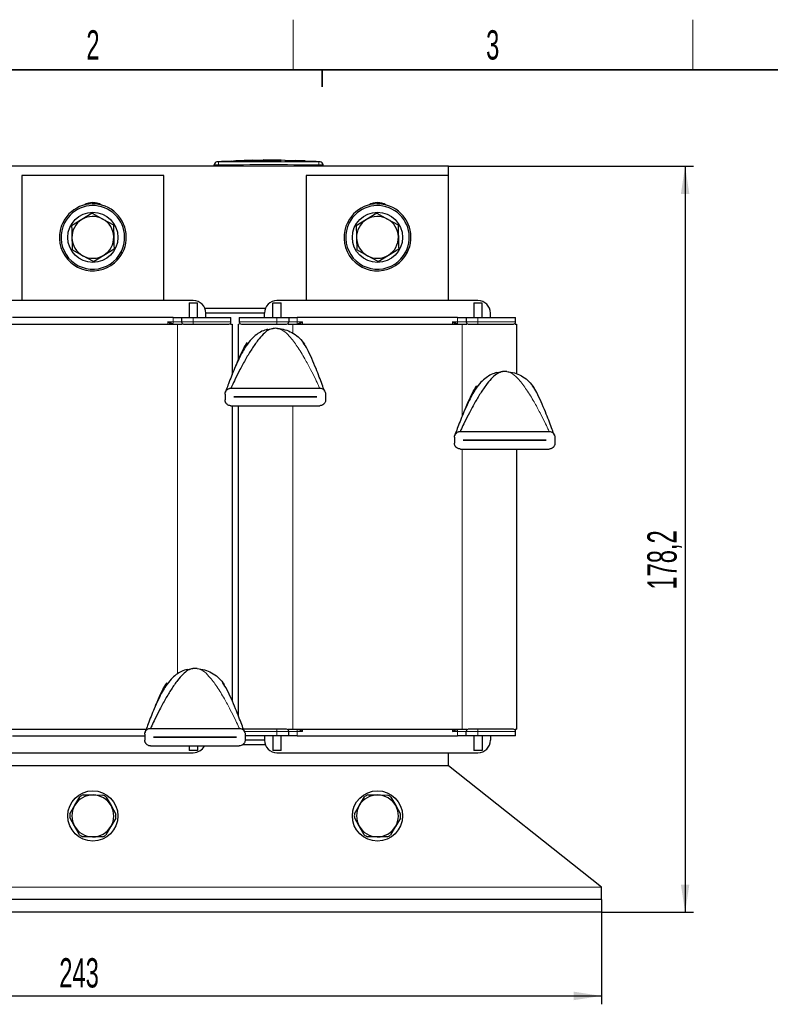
# Model space of a CAD drawing. Header units: millimetres. Extents: x 5 to 418, y 2 to 292.
# Tile 6 of 18: x 89 to 179, y 171 to 288. Entities that reach past the tile are written whole.
import ezdxf

# ---------------------------------------------------------------- set-up
doc = ezdxf.new("R2010")
doc.units = ezdxf.units.MM
doc.layers.add('SLD-0', color=7, linetype='Continuous')
doc.styles.add('SLDTEXTSTYLE0', font='TXT', dxfattribs={"width": 0.605})
doc.dimstyles.new('SLDDIMSTYLE0', dxfattribs={"dimtxt": 3.5, "dimasz": 3.302, "dimexe": 0, "dimexo": 0.0625, "dimgap": 0.875, "dimtad": 1, "dimlfac": 2, "dimrnd": 1e-09, "dimzin": 12, "dimdsep": 46, "dimtxsty": 'SLDTEXTSTYLE0', "dimsah": 1, "dimcen": 0.09, "dimadec": 0, "dimazin": 3, "dimtfac": 1, "dimtofl": 0, "dimtmove": 0, "dimatfit": 3, "dimfxl": 1, "dimfrac": 2, "dimtolj": 1, "dimtzin": 12, "dimarcsym": 0})

# ---------------------------------------------------------------- blocks, each defined once
blk = doc.blocks.new('_D')
at = {"layer": 'SLD-0'}
for p, q in [((36.84, 181.9), (36.84, 170.9)), ((158.34, 181.9), (158.34, 170.9)), ((36.84, 171.9), (158.34, 171.9))]:
    blk.add_line(p, q, dxfattribs=at)
for points in [[(36.84, 171.9), (40.14, 171.39), (40.14, 172.41)], [(158.34, 171.9), (155.03, 172.41), (155.03, 171.39)]]:
    blk.add_solid(points, dxfattribs=at)
at = {"layer": 'SLD-0', "insert": (93.58, 176.41), "char_height": 3.5, "attachment_point": 1, "style": 'SLDTEXTSTYLE0'}
blk.add_mtext('243', dxfattribs=at)
blk = doc.blocks.new('_D_1')
at = {"layer": 'SLD-0'}
for p, q in [((140.09, 271), (169.34, 271)), ((168.34, 271), (168.34, 181.9)), ((158.34, 181.9), (169.34, 181.9))]:
    blk.add_line(p, q, dxfattribs=at)
for points in [[(168.34, 271), (167.83, 267.7), (168.84, 267.7)], [(168.34, 181.9), (168.84, 185.2), (167.83, 185.2)]]:
    blk.add_solid(points, dxfattribs=at)
at = {"layer": 'SLD-0', "insert": (163.82, 220.43), "char_height": 3.5, "attachment_point": 1, "rotation": 90, "style": 'SLDTEXTSTYLE0'}
blk.add_mtext('178,2', dxfattribs=at)

msp = doc.modelspace()

# ---------------------------------------------------------------- linework, layer by layer
at = {"color": 7, "linetype": 'Continuous', "lineweight": 25}
for p, q in [((115.6654, 271.6576), (114.6722, 271.6237)), ((116.6931, 271.7255), (115.6599, 271.6909)), ((117.9386, 271.7353), (116.6944, 271.6928)), ((117.9386, 271.7536), (120.5278, 271.7311)), ((117.9386, 271.7277), (117.9386, 271.7536)), ((119.0146, 271.7343), (117.9386, 271.7436)), ((120.0904, 271.7166), (117.9386, 271.7277)), ((120.5278, 271.7311), (120.5278, 271.702)), ((124.0124, 271.5686), (120.5871, 271.691)), ((121.7472, 271.6908), (121.7472, 271.6717)), ((122.6177, 271.6521), (121.7472, 271.6908)), ((121.7472, 271.6808), (122.6177, 271.642)), ((121.7472, 271.6717), (122.6177, 271.637)), ((140.0856, 271.0002), (55.0856, 271.0002)), ((112.0856, 271.0002), (112.0856, 271.1562)), ((112.9907, 271.5538), (112.4154, 271.5208)), ((114.1302, 271.6052), (112.9626, 271.5653)), ((113.0304, 271.5444), (114.1294, 271.5805)), ((114.1294, 271.5704), (113.0304, 271.5344)), ((113.0304, 271.5444), (113.0304, 271.5344)), ((114.1294, 271.632), (115.34, 271.6134)), ((114.1294, 271.5805), (114.1294, 271.5704)), ((115.34, 271.6034), (114.376, 271.6182)), ((115.34, 271.6134), (120.0904, 271.6446)), ((120.0904, 271.6345), (115.34, 271.6034)), ((115.34, 271.6134), (115.34, 271.6034)), ((120.0904, 271.6446), (120.0904, 271.6345)), ((120.5278, 271.6388), (123.3664, 271.5703)), ((120.5278, 271.6388), (120.5278, 271.6287)), ((123.3664, 271.5603), (120.5278, 271.6287)), ((122.9365, 271.6211), (122.9365, 271.6312)), ((123.8942, 271.5728), (123.8014, 271.5789)), ((124.1496, 271.5557), (124.1496, 271.5457)), ((124.7557, 271.5209), (124.1592, 271.5558)), ((124.1826, 271.5558), (124.2496, 271.5511)), ((125.0856, 271.0002), (125.0856, 271.1562)), ((140.0856, 269.9002), (140.0856, 271.0002)), ((89.0856, 269.9002), (89.0856, 254.9502)), ((106.0856, 269.9002), (89.0856, 269.9002)), ((106.0856, 254.9502), (106.0856, 269.9002)), ((123.0856, 269.9002), (123.0856, 254.9502)), ((140.0856, 269.9002), (123.0856, 269.9002)), ((140.0856, 254.9502), (140.0856, 269.9002)), ((96.2835, 264.6344), (95.0514, 263.8826)), ((97.5157, 265.3861), (96.2835, 264.6344)), ((97.5157, 265.3861), (98.7828, 264.6949)), ((98.7828, 264.6949), (100.0499, 264.0037)), ((130.2835, 264.6344), (129.0514, 263.8826)), ((131.5157, 265.3861), (130.2835, 264.6344)), ((131.5157, 265.3861), (132.7828, 264.6949)), ((132.7828, 264.6949), (134.0499, 264.0037)), ((98.8876, 260.366), (100.1198, 261.1178)), ((132.8876, 260.366), (134.1198, 261.1178)), ((96.3884, 260.3055), (95.1213, 260.9967)), ((97.6555, 259.6143), (96.3884, 260.3055)), ((97.6555, 259.6143), (98.8876, 260.366)), ((130.3884, 260.3055), (129.1213, 260.9967)), ((131.6555, 259.6143), (130.3884, 260.3055)), ((131.6555, 259.6143), (132.8876, 260.366)), ((109.5856, 254.9502), (85.5856, 254.9502)), ((109.0856, 254.7002), (110.0856, 254.7002)), ((109.0856, 254.7002), (109.0856, 252.9502)), ((110.0856, 252.9502), (110.0856, 254.7002)), ((119.0856, 254.7002), (120.0856, 254.7002)), ((119.0856, 252.9502), (119.0856, 254.7002)), ((143.5856, 254.9502), (119.5856, 254.9502)), ((120.0856, 252.9502), (120.0856, 254.7002)), ((143.0856, 254.7002), (143.0856, 252.9502)), ((143.0856, 254.7002), (144.0856, 254.7002)), ((144.0856, 252.9502), (144.0856, 254.7002)), ((107.1652, 252.9502), (88.0059, 252.9502)), ((107.1652, 252.9502), (108.1856, 252.9502)), ((108.1856, 252.9502), (108.1856, 252.4002)), ((108.1856, 252.9502), (109.5856, 252.9502)), ((109.5856, 252.9502), (114.0856, 252.9502)), ((118.19, 254.0002), (110.9811, 254.0002)), ((111.0856, 252.9502), (111.0856, 253.4502)), ((118.0856, 253.4502), (111.0856, 253.4502)), ((114.0856, 252.4002), (114.0856, 252.9502)), ((115.0856, 252.9502), (119.5856, 252.9502)), ((115.0856, 252.9502), (115.0856, 252.4002)), ((118.0856, 252.9502), (118.0856, 253.4502)), ((119.5856, 252.9502), (120.9856, 252.9502)), ((120.9856, 252.9502), (120.9856, 252.4002)), ((120.9856, 252.9502), (122.0059, 252.9502)), ((141.1652, 252.9502), (122.0059, 252.9502)), ((141.1652, 252.9502), (142.1856, 252.9502)), ((142.1856, 252.9502), (142.1856, 252.4002)), ((142.1856, 252.9502), (143.5856, 252.9502)), ((143.5856, 252.9502), (148.0856, 252.9502)), ((145.0856, 252.9502), (145.0856, 253.4502)), ((148.0856, 252.4002), (148.0856, 252.9502)), ((87.4606, 252.1502), (107.7106, 252.1502)), ((107.7106, 252.1502), (108.2725, 252.1502)), ((114.032, 252.1502), (114.2106, 252.1502)), ((114.2106, 252.1502), (114.2106, 246.0814)), ((114.9606, 252.1502), (114.9606, 247.8491)), ((114.9606, 252.1502), (115.0814, 252.1502)), ((120.9019, 252.1502), (121.4606, 252.1502)), ((121.4606, 252.1502), (141.7106, 252.1502)), ((141.7106, 252.1502), (142.2725, 252.1502)), ((148.032, 252.1502), (148.2106, 252.1502)), ((148.2106, 252.1502), (148.2106, 246.1941)), ((118.4435, 251.5113), (119.1265, 251.6305)), ((115.7282, 249.4213), (115.6351, 249.2628)), ((115.7501, 249.3833), (115.9111, 249.7372)), ((115.9111, 249.7372), (116.0483, 249.9382)), ((122.7227, 249.9382), (122.8598, 249.7372)), ((145.8436, 246.3441), (146.5266, 246.4633)), ((143.3112, 244.5701), (143.4484, 244.7711)), ((150.1228, 244.7711), (150.2599, 244.5701)), ((113.3855, 243.7886), (113.3855, 243.0886)), ((114.0855, 244.4886), (124.6855, 244.4886)), ((114.4355, 243.4361), (114.4355, 243.4411)), ((114.4355, 243.4411), (124.3355, 243.4411)), ((124.3355, 243.4361), (114.4355, 243.4361)), ((124.3355, 243.4411), (124.3355, 243.4361)), ((125.3855, 243.7886), (125.3855, 243.0886)), ((143.1283, 244.2542), (143.0352, 244.0956)), ((143.1502, 244.2162), (143.3112, 244.5701)), ((114.0855, 242.3886), (124.6855, 242.3886)), ((114.2106, 242.3886), (114.2106, 207.2223)), ((114.9606, 242.3886), (114.9606, 205.3984)), ((141.4856, 239.3214), (152.0856, 239.3214)), ((140.7856, 238.6214), (140.7856, 237.9214)), ((141.8356, 238.2689), (141.8356, 238.2739)), ((141.8356, 238.2739), (151.7356, 238.2739)), ((151.7356, 238.2689), (141.8356, 238.2689)), ((151.7356, 238.2739), (151.7356, 238.2689)), ((152.7856, 238.6214), (152.7856, 237.9214)), ((141.4856, 237.2214), (152.0856, 237.2214)), ((148.2106, 237.2214), (148.2106, 203.7502)), ((108.8436, 210.8845), (109.5266, 211.0037)), ((106.1284, 208.7946), (106.0353, 208.636)), ((106.1503, 208.7565), (106.3113, 209.1104)), ((106.3113, 209.1104), (106.4485, 209.3114)), ((113.1228, 209.3114), (113.26, 209.1104)), ((87.4606, 203.7502), (103.9548, 203.7502)), ((104.4857, 203.8618), (115.0857, 203.8618)), ((120.9019, 203.7502), (121.4606, 203.7502)), ((120.9856, 202.9502), (120.9856, 203.5002)), ((121.4606, 203.7502), (141.7106, 203.7502)), ((141.7106, 203.7502), (142.2725, 203.7502)), ((142.1856, 202.9502), (142.1856, 203.5002)), ((148.032, 203.7502), (148.2106, 203.7502)), ((148.0856, 202.9502), (148.0856, 203.5002)), ((88.0059, 202.9502), (103.7857, 202.9502)), ((103.7857, 203.1618), (103.7857, 202.4618)), ((104.8357, 202.8093), (104.8357, 202.8143)), ((104.8357, 202.8143), (114.7357, 202.8143)), ((114.7357, 202.8093), (104.8357, 202.8093)), ((114.7357, 202.8143), (114.7357, 202.8093)), ((118.0856, 202.4502), (115.7842, 202.4502)), ((115.7857, 203.1618), (115.7857, 202.4618)), ((119.5856, 202.9502), (115.7857, 202.9502)), ((118.0856, 202.9502), (118.0856, 202.4502)), ((119.0856, 202.9502), (119.0856, 201.2002)), ((120.9856, 202.9502), (119.5856, 202.9502)), ((120.0856, 201.2002), (120.0856, 202.9502)), ((122.0059, 202.9502), (120.9856, 202.9502)), ((122.0059, 202.9502), (141.1652, 202.9502)), ((142.1856, 202.9502), (141.1652, 202.9502)), ((143.5856, 202.9502), (142.1856, 202.9502)), ((143.0856, 202.9502), (143.0856, 201.2002)), ((148.0856, 202.9502), (143.5856, 202.9502)), ((144.0856, 202.9502), (144.0856, 201.2002)), ((145.0856, 202.9502), (145.0856, 202.4502)), ((104.4857, 201.7618), (115.0857, 201.7618)), ((109.0856, 201.7618), (109.0856, 201.2002)), ((110.0856, 201.2002), (109.0856, 201.2002)), ((110.0856, 201.7618), (110.0856, 201.2002)), ((118.19, 201.9002), (115.4809, 201.9002)), ((120.0856, 201.2002), (119.0856, 201.2002)), ((144.0856, 201.2002), (143.0856, 201.2002)), ((85.5856, 200.9502), (109.5856, 200.9502)), ((119.5856, 200.9502), (143.5856, 200.9502)), ((140.0856, 199.4002), (140.0856, 200.9502)), ((140.0856, 199.4002), (55.0856, 199.4002)), ((158.3356, 184.9002), (140.0856, 199.4002)), ((95.432, 194.6698), (96.0289, 195.6823)), ((96.433, 195.9108), (97.6083, 195.9001)), ((97.6083, 195.9001), (98.7836, 195.8894)), ((99.1835, 195.6536), (99.7619, 194.6305)), ((129.432, 194.6698), (130.0289, 195.6823)), ((130.433, 195.9108), (131.6083, 195.9001)), ((131.6083, 195.9001), (132.7836, 195.8894)), ((133.1835, 195.6536), (133.7619, 194.6305)), ((94.8351, 193.6573), (95.432, 194.6698)), ((99.7619, 194.6305), (100.3403, 193.6073)), ((128.8351, 193.6573), (129.432, 194.6698)), ((133.7619, 194.6305), (134.3403, 193.6073)), ((95.4092, 192.1699), (94.8308, 193.1931)), ((100.3361, 193.143), (99.7392, 192.1306)), ((129.4092, 192.1699), (128.8308, 193.1931)), ((134.3361, 193.143), (133.7392, 192.1306)), ((95.9876, 191.1468), (95.4092, 192.1699)), ((99.7392, 192.1306), (99.1423, 191.1181)), ((129.9876, 191.1468), (129.4092, 192.1699)), ((133.7392, 192.1306), (133.1423, 191.1181)), ((97.5628, 190.9003), (96.3876, 190.911)), ((98.7381, 190.8896), (97.5628, 190.9003)), ((131.5628, 190.9003), (130.3876, 190.911)), ((132.7381, 190.8896), (131.5628, 190.9003)), ((158.3356, 183.4002), (158.3356, 184.9002)), ((158.3356, 183.4002), (36.8356, 183.4002)), ((158.3356, 183.4002), (158.3356, 181.9002)), ((158.3356, 181.9002), (36.8356, 181.9002))]:
    msp.add_line(p, q, dxfattribs=at)
at = {"color": 7, "linetype": 'Continuous', "lineweight": 18}
for p, q in [((112.5813, 271.5061), (112.5856, 271.1562)), ((112.5856, 271.0002), (112.5856, 271.1562)), ((122.6177, 271.6521), (122.6177, 271.642)), ((123.3664, 271.5703), (123.3664, 271.5603)), ((124.5898, 271.5061), (124.5856, 271.1562)), ((124.5856, 271.0002), (124.5856, 271.1562)), ((94.2053, 264.2363), (94.0274, 264.3276)), ((128.2053, 264.2363), (128.0274, 264.3276)), ((100.9658, 260.7641), (101.1437, 260.6728)), ((134.9658, 260.7641), (135.1437, 260.6728)), ((107.1652, 252.4002), (107.1652, 252.9502)), ((109.5856, 252.9502), (109.5856, 252.4002)), ((119.5856, 252.9502), (119.5856, 252.4002)), ((122.0059, 252.9502), (122.0059, 252.4002)), ((141.1652, 252.4002), (141.1652, 252.9502)), ((143.5856, 252.9502), (143.5856, 252.4002)), ((106.5592, 252.4002), (107.1652, 252.4002)), ((106.5592, 252.4002), (106.5592, 252.1502)), ((108.1856, 252.4002), (107.1652, 252.4002)), ((107.7106, 252.1502), (107.7106, 210.3651)), ((109.5856, 252.4002), (108.1856, 252.4002)), ((109.5856, 252.4002), (109.5856, 252.1502)), ((114.0856, 252.4002), (109.5856, 252.4002)), ((115.0856, 252.4002), (119.5856, 252.4002)), ((119.5856, 252.4002), (119.5856, 252.1502)), ((119.5856, 252.4002), (120.9856, 252.4002)), ((122.0059, 252.4002), (120.9856, 252.4002)), ((121.4606, 252.1502), (121.4606, 251.0666)), ((122.0059, 252.4002), (122.6119, 252.4002)), ((122.6119, 252.4002), (122.6119, 252.1502)), ((140.5592, 252.4002), (141.1652, 252.4002)), ((140.5592, 252.4002), (140.5592, 252.1502)), ((142.1856, 252.4002), (141.1652, 252.4002)), ((141.7106, 252.1502), (141.7106, 241.1568)), ((143.5856, 252.4002), (142.1856, 252.4002)), ((143.5856, 252.4002), (143.5856, 252.1502)), ((148.0856, 252.4002), (143.5856, 252.4002)), ((121.4606, 242.3886), (121.4606, 203.7502)), ((141.7106, 237.2214), (141.7106, 203.7502)), ((119.5856, 203.5002), (115.6993, 203.5002)), ((119.5856, 203.5002), (119.5856, 203.7502)), ((120.9856, 203.5002), (119.5856, 203.5002)), ((119.5856, 202.9502), (119.5856, 203.5002)), ((120.9856, 203.5002), (122.0059, 203.5002)), ((122.0059, 203.5002), (122.0059, 202.9502)), ((122.6119, 203.5002), (122.0059, 203.5002)), ((122.6119, 203.7502), (122.6119, 203.5002)), ((140.5592, 203.7502), (140.5592, 203.5002)), ((141.1652, 203.5002), (140.5592, 203.5002)), ((141.1652, 203.5002), (142.1856, 203.5002)), ((141.1652, 202.9502), (141.1652, 203.5002)), ((142.1856, 203.5002), (143.5856, 203.5002)), ((143.5856, 203.5002), (143.5856, 203.7502)), ((143.5856, 203.5002), (148.0856, 203.5002)), ((143.5856, 202.9502), (143.5856, 203.5002)), ((158.3356, 184.9002), (36.8356, 184.9002))]:
    msp.add_line(p, q, dxfattribs=at)
at = {"color": 7, "linetype": 'Continuous', "lineweight": 25}
for centre in [(97.5856, 262.5002), (131.5856, 262.5002), (97.5856, 193.4002), (131.5856, 193.4002)]:
    msp.add_circle(centre, 3, dxfattribs=at)
for centre, radius, start, end in [((112.4356, 271.1718), 0.35, 93.308274, 180.001701), ((124.7356, 271.1718), 0.35, 359.998299, 86.658589), ((97.5856, 262.5002), 4, 332.815306, 152.815306), ((97.5856, 262.5002), 3.8, 332.815306, 152.815306), ((97.5856, 264.6502), 2, 59.075902, 120.924098), ((131.5856, 262.5002), 4, 332.815306, 152.815306), ((131.5856, 262.5002), 3.8, 332.815306, 152.815306), ((131.5856, 264.6502), 2, 59.075902, 120.924098), ((97.5856, 262.5002), 2.5, 121.387641, 181.387641), ((97.5856, 262.5002), 2.5, 61.387641, 121.387641), ((97.5856, 262.5002), 2.5, 1.387641, 61.387641), ((131.5856, 262.5002), 2.5, 121.387641, 181.387641), ((131.5856, 262.5002), 2.5, 61.387641, 121.387641), ((131.5856, 262.5002), 2.5, 1.387641, 61.387641), ((97.5856, 262.5002), 4, 152.815306, 332.815306), ((97.5856, 262.5002), 3.8, 152.815306, 332.815306), ((131.5856, 262.5002), 4, 152.815306, 332.815306), ((131.5856, 262.5002), 3.8, 152.815306, 332.815306), ((97.5856, 262.5002), 2.5, 181.387641, 241.387641), ((97.5856, 262.5002), 2.5, 301.387641, 1.387641), ((131.5856, 262.5002), 2.5, 181.387641, 241.387641), ((131.5856, 262.5002), 2.5, 301.387641, 1.387641), ((97.5856, 262.5002), 2.5, 241.387641, 301.387641), ((131.5856, 262.5002), 2.5, 241.387641, 301.387641), ((109.5856, 253.4502), 1.5, 0, 90), ((119.5856, 253.4502), 1.5, 90, 180), ((143.5856, 253.4502), 1.5, 0, 90), ((108.4356, 252.4002), 0.25, 180, 270), ((113.8356, 252.4002), 0.25, 270, 0), ((115.3356, 252.4002), 0.25, 180, 270), ((120.7356, 252.4002), 0.25, 270, 0), ((142.4356, 252.4002), 0.25, 180, 270), ((147.8356, 252.4002), 0.25, 270, 0), ((119.3855, 247.5136), 4.125, 86.4, 93.6), ((146.7856, 242.3464), 4.125, 86.4, 93.6), ((109.7857, 206.8868), 4.125, 86.4, 93.6), ((120.7356, 203.5002), 0.25, 0, 90), ((142.4356, 203.5002), 0.25, 90, 180), ((147.8356, 203.5002), 0.25, 0, 90), ((119.5856, 202.4502), 1.5, 180, 270), ((143.5856, 202.4502), 1.5, 270, 0), ((109.5856, 202.4502), 1.5, 270, 332.681898), ((97.5856, 193.4002), 2.5, 89.479085, 149.479085), ((97.5856, 193.4002), 2.7625, 114.658848, 124.299321), ((97.5856, 193.4002), 2.5, 29.479085, 89.479085), ((97.5856, 193.4002), 2.7625, 54.658848, 64.299321), ((131.5856, 193.4002), 2.5, 89.479085, 149.479085), ((131.5856, 193.4002), 2.7625, 114.658848, 124.299321), ((131.5856, 193.4002), 2.5, 29.479085, 89.479085), ((131.5856, 193.4002), 2.7625, 54.658848, 64.299321), ((97.5856, 193.4002), 2.5, 149.479085, 209.479085), ((97.5856, 193.4002), 2.5, 329.479085, 29.479085), ((131.5856, 193.4002), 2.5, 149.479085, 209.479085), ((131.5856, 193.4002), 2.5, 329.479085, 29.479085), ((97.5856, 193.4002), 2.7625, 174.658848, 184.299321), ((97.5856, 193.4002), 2.7625, 354.658848, 4.299321), ((131.5856, 193.4002), 2.7625, 174.658848, 184.299321), ((131.5856, 193.4002), 2.7625, 354.658848, 4.299321), ((97.5856, 193.4002), 2.5, 209.479085, 269.479085), ((97.5856, 193.4002), 2.5, 269.479085, 329.479085), ((131.5856, 193.4002), 2.5, 209.479085, 269.479085), ((131.5856, 193.4002), 2.5, 269.479085, 329.479085), ((97.5856, 193.4002), 2.7625, 234.658848, 244.299321), ((97.5856, 193.4002), 2.7625, 294.658848, 304.299321), ((131.5856, 193.4002), 2.7625, 234.658848, 244.299321), ((131.5856, 193.4002), 2.7625, 294.658848, 304.299321)]:
    msp.add_arc(centre, radius, start, end, dxfattribs=at)
at = {"color": 7, "linetype": 'Continuous', "lineweight": 18}
for centre, radius, start, end in [((112.4356, 271.1561), 0.35, 90.990476, 179.99805), ((124.7356, 271.1561), 0.35, 0.001948, 89.00996), ((107.2156, 252.0475), 0.1361, 113.099232, 131.010324), ((100.7384, 252.3706), 6.4268, 358.235233, 0.263793), ((128.4327, 252.3706), 6.4268, 179.736207, 181.764767), ((121.9555, 252.0475), 0.1361, 48.989676, 66.900768), ((141.2156, 252.0475), 0.1361, 113.099232, 131.010324), ((134.7384, 252.3706), 6.4268, 358.235233, 0.263793), ((128.4327, 203.5298), 6.4268, 178.235233, 180.263793), ((121.9555, 203.8529), 0.1361, 293.099232, 311.010324), ((141.2156, 203.8529), 0.1361, 228.989676, 246.900768), ((134.7384, 203.5298), 6.4268, 359.736207, 1.764767)]:
    msp.add_arc(centre, radius, start, end, dxfattribs=at)
at = {"color": 7, "linetype": 'Continuous', "lineweight": 25}
for points, knots in [([(112.0856, 271.1562), (112.0856, 271.1621), (112.0856, 271.1713), (112.0856, 271.1703), (112.0856, 271.1699)], [0, 0, 0, 0, 0.63779067, 1, 1, 1, 1]), ([(122.9344, 271.6319), (122.9268, 271.6329), (122.9115, 271.635), (122.846, 271.6396), (122.7574, 271.6449), (122.676, 271.6492), (122.629, 271.6515), (122.6177, 271.6521)], [0, 0, 0, 0, 0.231381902, 0.462954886, 0.694761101, 0.926765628, 1, 1, 1, 1]), ([(122.6177, 271.642), (122.6536, 271.6402), (122.7253, 271.6366), (122.8211, 271.6312), (122.8925, 271.6264), (122.9329, 271.6229), (122.9325, 271.6216), (122.9324, 271.6211)], [0, 0, 0, 0, 0.2150885, 0.4301767, 0.64524976, 0.86017149, 1, 1, 1, 1]), ([(122.6177, 271.637), (122.6536, 271.6356), (122.7252, 271.6327), (122.8209, 271.6301), (122.8923, 271.6291), (122.9328, 271.6294), (122.9325, 271.6307), (122.9324, 271.6312)], [0, 0, 0, 0, 0.21478903, 0.42958507, 0.64422071, 0.85873281, 1, 1, 1, 1]), ([(123.3664, 271.5703), (123.4615, 271.5676), (123.6519, 271.5623), (123.9043, 271.5582), (124.0682, 271.556), (124.1291, 271.5558), (124.1496, 271.5557)], [0, 0, 0, 0, 0.28512531, 0.57025155, 0.85535529, 1, 1, 1, 1]), ([(124.1496, 271.5457), (124.1049, 271.546), (124.0156, 271.5466), (123.7848, 271.5501), (123.5574, 271.5546), (123.4145, 271.5589), (123.3664, 271.5603)], [0, 0, 0, 0, 0.28505197, 0.57010205, 0.85519148, 1, 1, 1, 1]), ([(124.1496, 271.5557), (124.2088, 271.5552), (124.2866, 271.5545), (124.2667, 271.5572), (124.262, 271.5579)], [0, 0, 0, 0, 0.75978683, 1, 1, 1, 1]), ([(124.2604, 271.5479), (124.2653, 271.5472), (124.2822, 271.5446), (124.2046, 271.5452), (124.1496, 271.5457)], [0, 0, 0, 0, 0.2906379, 1, 1, 1, 1]), ([(125.0856, 271.1699), (125.0856, 271.1704), (125.0856, 271.1717), (125.0856, 271.1625), (125.0856, 271.1562)], [0, 0, 0, 0, 0.318777, 1, 1, 1, 1]), ([(95.0514, 263.8826), (95.0517, 263.8677), (95.0632, 263.3921), (95.075, 262.9082), (95.0863, 262.4397)], [0, 0, 0, 0, 0.03144935, 1, 1, 1, 1]), ([(100.0499, 264.0037), (100.0502, 263.9887), (100.0618, 263.5131), (100.0735, 263.0293), (100.0848, 262.5607)], [0, 0, 0, 0, 0.03144935, 1, 1, 1, 1]), ([(129.0514, 263.8826), (129.0517, 263.8677), (129.0632, 263.3921), (129.075, 262.9082), (129.0863, 262.4397)], [0, 0, 0, 0, 0.03144935, 1, 1, 1, 1]), ([(134.0499, 264.0037), (134.0502, 263.9887), (134.0618, 263.5131), (134.0735, 263.0293), (134.0848, 262.5607)], [0, 0, 0, 0, 0.03144935, 1, 1, 1, 1]), ([(95.0863, 262.4397), (95.0952, 262.0743), (95.1069, 261.5902), (95.1184, 261.1137), (95.1213, 260.9967)], [0, 0, 0, 0, 0.754614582, 1, 1, 1, 1]), ([(100.0848, 262.5607), (100.0937, 262.1954), (100.1054, 261.7113), (100.117, 261.2347), (100.1198, 261.1178)], [0, 0, 0, 0, 0.75461458, 1, 1, 1, 1]), ([(129.0863, 262.4397), (129.0952, 262.0743), (129.1069, 261.5902), (129.1184, 261.1137), (129.1213, 260.9967)], [0, 0, 0, 0, 0.754614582, 1, 1, 1, 1]), ([(134.0848, 262.5607), (134.0937, 262.1954), (134.1054, 261.7113), (134.117, 261.2347), (134.1198, 261.1178)], [0, 0, 0, 0, 0.75461458, 1, 1, 1, 1]), ([(107.1622, 252.1727), (107.0647, 252.2046), (106.8695, 252.2684), (106.6627, 252.3562), (106.5592, 252.4002)], [0, 0, 0, 0, 0.49949498, 1, 1, 1, 1]), ([(108.4356, 252.1502), (108.451, 252.1502), (108.4749, 252.1502), (108.618, 252.1502), (108.7666, 252.1502), (108.9496, 252.1502), (109.2176, 252.1502), (109.441, 252.1502), (109.5856, 252.1502)], [0, 0, 0, 0, 0.23944295, 0.36964702, 0.49999993, 0.63020408, 0.76055705, 1, 1, 1, 1]), ([(109.5856, 252.1502), (110.1202, 252.1502), (110.9426, 252.1502), (111.9321, 252.1502), (112.613, 252.1502), (113.1615, 252.1502), (113.6915, 252.1502), (113.7788, 252.1502), (113.8356, 252.1502)], [0, 0, 0, 0, 0.239456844, 0.36836066, 0.5, 0.63163934, 0.760543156, 1, 1, 1, 1]), ([(115.3356, 252.1502), (115.3923, 252.1502), (115.4797, 252.1502), (116.0096, 252.1502), (116.5582, 252.1502), (117.239, 252.1502), (118.2285, 252.1502), (119.0509, 252.1502), (119.5856, 252.1502)], [0, 0, 0, 0, 0.23945684, 0.36836066, 0.5, 0.63163934, 0.76054316, 1, 1, 1, 1]), ([(119.5856, 252.1502), (119.7302, 252.1502), (119.9534, 252.1502), (120.2215, 252.1502), (120.4044, 252.1502), (120.5531, 252.1502), (120.6963, 252.1502), (120.7201, 252.1502), (120.7356, 252.1502)], [0, 0, 0, 0, 0.23944295, 0.36964702, 0.49999993, 0.63020408, 0.76055705, 1, 1, 1, 1]), ([(122.0089, 252.1727), (122.1064, 252.2046), (122.3016, 252.2684), (122.5084, 252.3562), (122.6119, 252.4002)], [0, 0, 0, 0, 0.49949498, 1, 1, 1, 1]), ([(141.1622, 252.1727), (141.0647, 252.2046), (140.8695, 252.2684), (140.6627, 252.3562), (140.5592, 252.4002)], [0, 0, 0, 0, 0.499494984, 1, 1, 1, 1]), ([(142.4356, 252.1502), (142.451, 252.1502), (142.4749, 252.1502), (142.618, 252.1502), (142.7666, 252.1502), (142.9496, 252.1502), (143.2176, 252.1502), (143.441, 252.1502), (143.5856, 252.1502)], [0, 0, 0, 0, 0.239442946, 0.369647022, 0.499999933, 0.630204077, 0.760557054, 1, 1, 1, 1]), ([(143.5856, 252.1502), (144.1202, 252.1502), (144.9426, 252.1502), (145.9321, 252.1502), (146.613, 252.1502), (147.1615, 252.1502), (147.6915, 252.1502), (147.7788, 252.1502), (147.8356, 252.1502)], [0, 0, 0, 0, 0.23945684, 0.36836066, 0.5, 0.63163934, 0.76054316, 1, 1, 1, 1]), ([(118.4566, 251.5329), (118.2323, 251.4587), (117.7892, 251.3122), (117.1167, 250.897), (116.4609, 250.3169), (115.9274, 249.6099), (115.4381, 248.7939), (114.9801, 247.8825), (114.5421, 246.8979), (114.1398, 245.9178), (113.808, 245.0632), (113.5764, 244.4401), (113.4592, 244.1159), (113.4282, 244.0292), (113.42, 244.0063), (113.4196, 244.0052), (113.4194, 244.0047)], [0, 0, 0, 0, 0.07118646, 0.14056759, 0.21958509, 0.32072915, 0.40463681, 0.5117382, 0.64194217, 0.74941945, 0.85580614, 0.94613018, 0.9788992, 0.9911578, 0.99628493, 1, 1, 1, 1]), ([(119.1265, 251.6305), (118.9311, 251.5782), (118.5033, 251.4637), (117.8988, 250.9153), (117.2382, 250.153), (116.5527, 249.1616), (115.8423, 247.9849), (115.1878, 246.7781), (114.6422, 245.6889), (114.2929, 244.9484), (114.1332, 244.596), (114.0909, 244.5009), (114.0871, 244.4924), (114.0855, 244.4886)], [0, 0, 0, 0, 0.07812734, 0.17100834, 0.27802598, 0.41669762, 0.56039451, 0.71705933, 0.85197967, 0.94995538, 0.98381899, 0.99285892, 1, 1, 1, 1]), ([(114.6892, 247.2094), (114.8041, 247.4839), (115.0751, 248.1314), (115.5061, 249.0706), (115.8809, 249.6704), (116.0483, 249.9382)], [0, 0, 0, 0, 0.28947193, 0.682731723, 1, 1, 1, 1]), ([(125.2708, 244.1153), (125.263, 244.1373), (125.1779, 244.3786), (124.9639, 244.9682), (124.6323, 245.8502), (124.2224, 246.8949), (123.7518, 248.0022), (123.2654, 249.0708), (122.8902, 249.6704), (122.7227, 249.9382)], [0, 0, 0, 0, 0.01335328, 0.14641085, 0.29603263, 0.46203081, 0.66368833, 0.84982856, 1, 1, 1, 1]), ([(145.8567, 246.3657), (145.6323, 246.2916), (145.1893, 246.1451), (144.5168, 245.7298), (143.861, 245.1498), (143.3275, 244.4427), (142.8382, 243.6267), (142.3802, 242.7154), (141.9422, 241.7308), (141.5399, 240.7506), (141.208, 239.896), (140.9765, 239.273), (140.8593, 238.9487), (140.8283, 238.8621), (140.8201, 238.8391), (140.8197, 238.838), (140.8195, 238.8375)], [0, 0, 0, 0, 0.07118646, 0.14056759, 0.21958509, 0.32072915, 0.40463681, 0.5117382, 0.64194217, 0.74941945, 0.85580614, 0.94613018, 0.9788992, 0.9911578, 0.99628493, 1, 1, 1, 1]), ([(146.5266, 246.4633), (146.3311, 246.411), (145.9034, 246.2965), (145.2989, 245.7481), (144.6383, 244.9859), (143.9527, 243.9944), (143.2424, 242.8177), (142.5879, 241.6109), (142.0423, 240.5218), (141.693, 239.7813), (141.5332, 239.4288), (141.491, 239.3338), (141.4872, 239.3252), (141.4856, 239.3214)], [0, 0, 0, 0, 0.07812734, 0.17100834, 0.27802598, 0.41669762, 0.56039451, 0.71705933, 0.85197967, 0.94995538, 0.98381899, 0.99285892, 1, 1, 1, 1]), ([(142.0893, 242.0422), (142.2042, 242.3167), (142.4752, 242.9642), (142.9062, 243.9034), (143.281, 244.5032), (143.4484, 244.7711)], [0, 0, 0, 0, 0.28947193, 0.68273172, 1, 1, 1, 1]), ([(152.6709, 238.9481), (152.6631, 238.9701), (152.578, 239.2114), (152.3639, 239.8011), (152.0324, 240.6831), (151.6224, 241.7277), (151.1519, 242.835), (150.6655, 243.9036), (150.2903, 244.5033), (150.1228, 244.7711)], [0, 0, 0, 0, 0.01335328, 0.14641085, 0.29603263, 0.46203081, 0.66368833, 0.84982856, 1, 1, 1, 1]), ([(113.3855, 243.7886), (113.3866, 243.8185), (113.3889, 243.8793), (113.4068, 243.9667), (113.4338, 244.0487), (113.4744, 244.1349), (113.532, 244.2221), (113.5994, 244.2951), (113.6649, 244.3497), (113.7458, 244.4041), (113.8466, 244.4505), (113.9681, 244.4828), (114.0461, 244.4867), (114.0855, 244.4886)], [0, 0, 0, 0, 0.06722683, 0.13696949, 0.20410677, 0.27285719, 0.37364972, 0.47726296, 0.54771326, 0.61869602, 0.7640088, 0.8811009, 1, 1, 1, 1]), ([(124.6855, 244.4886), (124.7728, 244.4789), (124.9654, 244.4576), (125.1837, 244.3047), (125.3184, 244.1059), (125.3767, 243.9402), (125.3829, 243.8337), (125.3855, 243.7886)], [0, 0, 0, 0, 0.26648941, 0.58777818, 0.75997519, 0.89816733, 1, 1, 1, 1]), ([(125.3511, 244.0049), (125.3505, 244.0064), (125.3491, 244.0102), (125.325, 244.0777), (125.2911, 244.1714), (125.2641, 244.246)], [0, 0, 0, 0, 0.12899017, 0.30574316, 1, 1, 1, 1]), ([(114.0855, 242.3886), (114.0419, 242.391), (113.9539, 242.3958), (113.8197, 242.436), (113.6845, 242.5069), (113.5766, 242.6013), (113.5004, 242.7001), (113.4538, 242.782), (113.4195, 242.8678), (113.3923, 242.9671), (113.388, 243.0434), (113.3855, 243.0886)], [0, 0, 0, 0, 0.13185258, 0.266324, 0.42437936, 0.58810373, 0.67328104, 0.76024589, 0.82847639, 0.89847785, 1, 1, 1, 1]), ([(125.3855, 243.0886), (125.3807, 243.0278), (125.3712, 242.9066), (125.2936, 242.7239), (125.1483, 242.5427), (124.9347, 242.4132), (124.7631, 242.3962), (124.6855, 242.3886)], [0, 0, 0, 0, 0.136791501, 0.272728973, 0.477129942, 0.763706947, 1, 1, 1, 1]), ([(140.7856, 238.6214), (140.7867, 238.6513), (140.789, 238.7122), (140.8068, 238.7995), (140.8338, 238.8815), (140.8745, 238.9678), (140.9321, 239.055), (140.9995, 239.128), (141.065, 239.1826), (141.1459, 239.2369), (141.2467, 239.2834), (141.3681, 239.3157), (141.4462, 239.3195), (141.4856, 239.3214)], [0, 0, 0, 0, 0.06722683, 0.13696949, 0.20410677, 0.27285719, 0.37364972, 0.47726296, 0.54771326, 0.61869602, 0.7640088, 0.8811009, 1, 1, 1, 1]), ([(152.0856, 239.3214), (152.1729, 239.3118), (152.3655, 239.2905), (152.5838, 239.1376), (152.7185, 238.9387), (152.7767, 238.773), (152.7829, 238.6666), (152.7856, 238.6214)], [0, 0, 0, 0, 0.26648941, 0.58777818, 0.75997519, 0.89816733, 1, 1, 1, 1]), ([(152.7512, 238.8377), (152.7506, 238.8393), (152.7492, 238.8431), (152.7251, 238.9106), (152.6912, 239.0042), (152.6641, 239.0789)], [0, 0, 0, 0, 0.12899017, 0.30574316, 1, 1, 1, 1]), ([(141.4856, 237.2214), (141.442, 237.2238), (141.3539, 237.2286), (141.2198, 237.2689), (141.0846, 237.3398), (140.9767, 237.4341), (140.9005, 237.533), (140.8539, 237.6148), (140.8196, 237.7007), (140.7923, 237.7999), (140.7881, 237.8763), (140.7856, 237.9214)], [0, 0, 0, 0, 0.13185258, 0.266324, 0.42437936, 0.58810373, 0.67328104, 0.76024589, 0.82847639, 0.89847785, 1, 1, 1, 1]), ([(152.7856, 237.9214), (152.7808, 237.8607), (152.7713, 237.7395), (152.6937, 237.5567), (152.5484, 237.3756), (152.3348, 237.246), (152.1631, 237.2291), (152.0856, 237.2214)], [0, 0, 0, 0, 0.1367915, 0.27272897, 0.47712994, 0.76370695, 1, 1, 1, 1]), ([(108.8568, 210.9061), (108.6324, 210.8319), (108.1894, 210.6854), (107.5169, 210.2702), (106.8611, 209.6901), (106.3276, 208.9831), (105.8383, 208.1671), (105.3803, 207.2557), (104.9423, 206.2711), (104.54, 205.291), (104.2081, 204.4364), (103.9766, 203.8133), (103.8594, 203.4891), (103.8284, 203.4024), (103.8202, 203.3795), (103.8198, 203.3784), (103.8196, 203.3779)], [0, 0, 0, 0, 0.07118646, 0.14056759, 0.21958509, 0.32072915, 0.40463681, 0.5117382, 0.64194217, 0.74941945, 0.85580614, 0.94613018, 0.9788992, 0.9911578, 0.99628493, 1, 1, 1, 1]), ([(109.5266, 211.0037), (109.3312, 210.9514), (108.9035, 210.8369), (108.299, 210.2885), (107.6384, 209.5263), (106.9528, 208.5348), (106.2425, 207.3581), (105.588, 206.1513), (105.0424, 205.0621), (104.693, 204.3216), (104.5333, 203.9692), (104.4911, 203.8741), (104.4873, 203.8656), (104.4857, 203.8618)], [0, 0, 0, 0, 0.07812734, 0.17100834, 0.27802598, 0.41669762, 0.56039451, 0.71705933, 0.85197967, 0.94995538, 0.98381899, 0.99285892, 1, 1, 1, 1]), ([(105.0894, 206.5826), (105.2043, 206.8571), (105.4752, 207.5046), (105.9063, 208.4438), (106.2811, 209.0436), (106.4485, 209.3114)], [0, 0, 0, 0, 0.28947193, 0.68273172, 1, 1, 1, 1]), ([(115.671, 203.4885), (115.6632, 203.5105), (115.5781, 203.7518), (115.364, 204.3414), (115.0325, 205.2234), (114.6225, 206.2681), (114.152, 207.3754), (113.6656, 208.444), (113.2904, 209.0436), (113.1228, 209.3114)], [0, 0, 0, 0, 0.01335328, 0.14641085, 0.29603263, 0.46203081, 0.66368833, 0.84982856, 1, 1, 1, 1]), ([(103.7857, 203.1618), (103.7868, 203.1917), (103.789, 203.2525), (103.8069, 203.3399), (103.8339, 203.4219), (103.8746, 203.5081), (103.9321, 203.5953), (103.9996, 203.6683), (104.0651, 203.7229), (104.146, 203.7773), (104.2468, 203.8237), (104.3682, 203.856), (104.4463, 203.8599), (104.4857, 203.8618)], [0, 0, 0, 0, 0.06722683, 0.13696949, 0.20410677, 0.27285719, 0.37364972, 0.47726296, 0.54771326, 0.61869602, 0.7640088, 0.8811009, 1, 1, 1, 1]), ([(115.0857, 203.8618), (115.173, 203.8521), (115.3656, 203.8308), (115.5839, 203.6779), (115.7185, 203.4791), (115.7768, 203.3134), (115.783, 203.207), (115.7857, 203.1618)], [0, 0, 0, 0, 0.26648941, 0.58777818, 0.75997519, 0.89816733, 1, 1, 1, 1]), ([(119.5856, 203.7502), (119.0509, 203.7502), (118.2285, 203.7502), (117.239, 203.7502), (116.5582, 203.7502), (116.0096, 203.7502), (115.4797, 203.7502), (115.3923, 203.7502), (115.3356, 203.7502)], [0, 0, 0, 0, 0.23945684, 0.36836066, 0.5, 0.63163934, 0.76054316, 1, 1, 1, 1]), ([(115.7513, 203.3781), (115.7507, 203.3797), (115.7493, 203.3834), (115.7252, 203.4509), (115.6913, 203.5446), (115.6642, 203.6192)], [0, 0, 0, 0, 0.12899017, 0.30574316, 1, 1, 1, 1]), ([(120.7356, 203.7502), (120.7201, 203.7502), (120.6963, 203.7502), (120.5531, 203.7502), (120.4045, 203.7502), (120.2215, 203.7502), (119.9535, 203.7502), (119.7302, 203.7502), (119.5856, 203.7502)], [0, 0, 0, 0, 0.239442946, 0.369647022, 0.499999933, 0.630204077, 0.760557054, 1, 1, 1, 1]), ([(122.6119, 203.5002), (122.5084, 203.5442), (122.3016, 203.632), (122.1064, 203.6958), (122.0089, 203.7277)], [0, 0, 0, 0, 0.500505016, 1, 1, 1, 1]), ([(140.5592, 203.5002), (140.6627, 203.5442), (140.8695, 203.632), (141.0647, 203.6958), (141.1622, 203.7277)], [0, 0, 0, 0, 0.50050502, 1, 1, 1, 1]), ([(143.5856, 203.7502), (143.441, 203.7502), (143.2177, 203.7502), (142.9497, 203.7502), (142.7667, 203.7502), (142.6181, 203.7502), (142.4749, 203.7502), (142.451, 203.7502), (142.4356, 203.7502)], [0, 0, 0, 0, 0.23944295, 0.36964702, 0.49999993, 0.63020408, 0.76055705, 1, 1, 1, 1]), ([(147.8356, 203.7502), (147.7788, 203.7502), (147.6915, 203.7502), (147.1615, 203.7502), (146.613, 203.7502), (145.9321, 203.7502), (144.9426, 203.7502), (144.1202, 203.7502), (143.5856, 203.7502)], [0, 0, 0, 0, 0.23945684, 0.36836066, 0.5, 0.63163934, 0.76054316, 1, 1, 1, 1]), ([(104.4857, 201.7618), (104.4421, 201.7642), (104.354, 201.769), (104.2199, 201.8092), (104.0847, 201.8801), (103.9768, 201.9745), (103.9006, 202.0733), (103.854, 202.1552), (103.8197, 202.2411), (103.7924, 202.3403), (103.7882, 202.4166), (103.7857, 202.4618)], [0, 0, 0, 0, 0.13185258, 0.266324, 0.42437936, 0.58810373, 0.67328104, 0.76024589, 0.82847639, 0.89847785, 1, 1, 1, 1]), ([(115.7857, 202.4618), (115.7809, 202.401), (115.7714, 202.2798), (115.6938, 202.0971), (115.5485, 201.9159), (115.3349, 201.7864), (115.1632, 201.7695), (115.0857, 201.7618)], [0, 0, 0, 0, 0.1367915, 0.27272897, 0.47712994, 0.76370695, 1, 1, 1, 1])]:
    msp.add_open_spline(points, degree=3, knots=knots, dxfattribs=at)
at = {"color": 7, "linetype": 'Continuous', "lineweight": 18}
for points, knots in [([(112.5856, 271.1562), (112.5294, 271.156), (112.417, 271.1557), (112.2671, 271.1555), (112.154, 271.1555), (112.0941, 271.1557), (112.088, 271.156), (112.0856, 271.1562)], [0, 0, 0, 0, 0.21467234, 0.42935197, 0.64402608, 0.85869542, 1, 1, 1, 1]), ([(112.4153, 271.5196), (112.4142, 271.5206), (112.4122, 271.5225), (112.4239, 271.5114), (112.4295, 271.5061)], [0, 0, 0, 0, 0.51637606, 1, 1, 1, 1]), ([(112.4295, 271.5061), (112.4304, 271.506), (112.4325, 271.5057), (112.4511, 271.5054), (112.4854, 271.5054), (112.5305, 271.5056), (112.5644, 271.5059), (112.5813, 271.5061)], [0, 0, 0, 0, 0.14065692, 0.35550386, 0.57103286, 0.78617162, 1, 1, 1, 1]), ([(112.5813, 271.5061), (114.5829, 271.5239), (118.5857, 271.5594), (122.5886, 271.5239), (124.5898, 271.5061)], [0, 0, 0, 0, 0.50003915, 1, 1, 1, 1]), ([(124.5856, 271.1562), (122.5857, 271.1755), (118.5857, 271.2141), (114.5857, 271.1755), (112.5856, 271.1562)], [0, 0, 0, 0, 0.49996096, 1, 1, 1, 1]), ([(125.0856, 271.1562), (125.08, 271.156), (125.069, 271.1556), (124.9828, 271.1555), (124.8559, 271.1555), (124.7154, 271.1558), (124.6225, 271.1561), (124.5856, 271.1562)], [0, 0, 0, 0, 0.214672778, 0.429352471, 0.644026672, 0.858695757, 1, 1, 1, 1]), ([(124.5898, 271.5061), (124.6009, 271.506), (124.6289, 271.5057), (124.6713, 271.5054), (124.7096, 271.5054), (124.736, 271.5056), (124.7398, 271.5059), (124.7416, 271.5061)], [0, 0, 0, 0, 0.14056698, 0.35532785, 0.57084386, 0.7860438, 1, 1, 1, 1]), ([(124.7416, 271.5061), (124.7481, 271.5122), (124.7575, 271.5211), (124.7561, 271.5198), (124.7556, 271.5194)], [0, 0, 0, 0, 0.68103385, 1, 1, 1, 1]), ([(106.8833, 252.1502), (106.8613, 252.1658), (106.7565, 252.2398), (106.6462, 252.3294), (106.5592, 252.4002)], [0, 0, 0, 0, 0.21058632, 1, 1, 1, 1]), ([(122.6119, 252.4002), (122.5249, 252.3294), (122.4147, 252.2398), (122.3099, 252.1658), (122.2878, 252.1502)], [0, 0, 0, 0, 0.789415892, 1, 1, 1, 1]), ([(140.8833, 252.1502), (140.8613, 252.1658), (140.7565, 252.2398), (140.6462, 252.3294), (140.5592, 252.4002)], [0, 0, 0, 0, 0.21058632, 1, 1, 1, 1]), ([(124.6855, 244.4886), (124.6843, 244.4912), (124.6818, 244.497), (124.6651, 244.5347), (124.6246, 244.625), (124.4701, 244.9656), (124.129, 245.6884), (123.5831, 246.7786), (122.8703, 248.0906), (122.0399, 249.4573), (121.1851, 250.588), (120.3949, 251.4004), (119.8774, 251.5591), (119.6445, 251.6305)], [0, 0, 0, 0, 0.00597095, 0.01322611, 0.02212762, 0.05013384, 0.14813453, 0.28308929, 0.43979407, 0.62224424, 0.79242386, 0.9065862, 1, 1, 1, 1]), ([(152.0856, 239.3214), (152.0844, 239.3241), (152.0819, 239.3299), (152.0651, 239.3676), (152.0247, 239.4579), (151.8701, 239.7984), (151.5291, 240.5212), (150.9832, 241.6114), (150.2704, 242.9235), (149.4399, 244.2901), (148.5852, 245.4209), (147.795, 246.2333), (147.2775, 246.3919), (147.0446, 246.4633)], [0, 0, 0, 0, 0.005970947, 0.013226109, 0.02212762, 0.050133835, 0.148134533, 0.283089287, 0.439794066, 0.622244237, 0.792423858, 0.9065862, 1, 1, 1, 1]), ([(115.0857, 203.8618), (115.0845, 203.8644), (115.0819, 203.8702), (115.0652, 203.9079), (115.0248, 203.9982), (114.8702, 204.3388), (114.5291, 205.0616), (113.9833, 206.1518), (113.2705, 207.4639), (112.44, 208.8305), (111.5852, 209.9613), (110.795, 210.7736), (110.2776, 210.9323), (110.0447, 211.0037)], [0, 0, 0, 0, 0.00597095, 0.01322611, 0.02212762, 0.05013384, 0.14813453, 0.28308929, 0.43979407, 0.62224424, 0.79242386, 0.9065862, 1, 1, 1, 1]), ([(122.2878, 203.7502), (122.3099, 203.7346), (122.4147, 203.6606), (122.5249, 203.571), (122.6119, 203.5002)], [0, 0, 0, 0, 0.21058632, 1, 1, 1, 1]), ([(140.5592, 203.5002), (140.6462, 203.571), (140.7565, 203.6606), (140.8613, 203.7346), (140.8833, 203.7502)], [0, 0, 0, 0, 0.78941589, 1, 1, 1, 1])]:
    msp.add_open_spline(points, degree=3, knots=knots, dxfattribs=at)
at = {"color": 7, "linetype": 'Continuous', "lineweight": 25}
for points in [[(119.6445, 251.6305), (119.9452, 251.5923), (120.5467, 251.5161), (121.3867, 251.1538), (122.1427, 250.6387), (122.5294, 250.1717), (122.7227, 249.9382)], [(147.0446, 246.4633), (147.3453, 246.4252), (147.9468, 246.349), (148.7868, 245.9867), (149.5428, 245.4715), (149.9295, 245.0046), (150.1228, 244.7711)], [(110.0447, 211.0037), (110.3454, 210.9656), (110.9469, 210.8893), (111.7869, 210.527), (112.5429, 210.0119), (112.9295, 209.5449), (113.1228, 209.3114)]]:
    msp.add_open_spline(points, degree=3, dxfattribs=at)
at = {"layer": 'SLD-0', "lineweight": 18}
for p, q in [((121.5, 282.5), (121.5, 288.5)), ((169.25, 282.5), (169.25, 288.5))]:
    msp.add_line(p, q, dxfattribs=at)
at = {"layer": 'SLD-0', "lineweight": 35}
msp.add_line((408, 282.5), (26, 282.5), dxfattribs=at)
at = {"layer": 'SLD-0'}
for p, q in [((125, 280.5), (125, 282.5)), ((125, 282.5), (125, 280.5))]:
    msp.add_line(p, q, dxfattribs=at)

# ---------------------------------------------------------------- texts
at = {"layer": 'SLD-0', "char_height": 3.5, "attachment_point": 2, "style": 'SLDTEXTSTYLE0'}
for s, insert in [('2', (97.6027, 287.243)), ('3', (145.3527, 287.243))]:
    msp.add_mtext(s, dxfattribs=dict(at, insert=insert))

# ---------------------------------------------------------------- dimensions: what is measured, and where the dimension line sits
at = {"layer": 'SLD-0'}
dim = msp.add_linear_dim(base=(168.3356, 181.9002), p1=(140.0856, 271.0002), p2=(158.3356, 181.9002), angle=90, dimstyle='SLDDIMSTYLE0', dxfattribs=at)
dim.commit()
dim.dimension.update_dxf_attribs({"geometry": '_D_1', "text_midpoint": (168.3356, 226.4502), "dimtype": 160})
dim = msp.add_linear_dim(base=(158.3356, 171.9002), p1=(36.8356, 181.9002), p2=(158.3356, 181.9002), dimstyle='SLDDIMSTYLE0', dxfattribs=at)
dim.commit()
dim.dimension.update_dxf_attribs({"geometry": '_D', "text_midpoint": (97.5856, 171.9002), "dimtype": 160})

doc.saveas('drawing.dxf')
